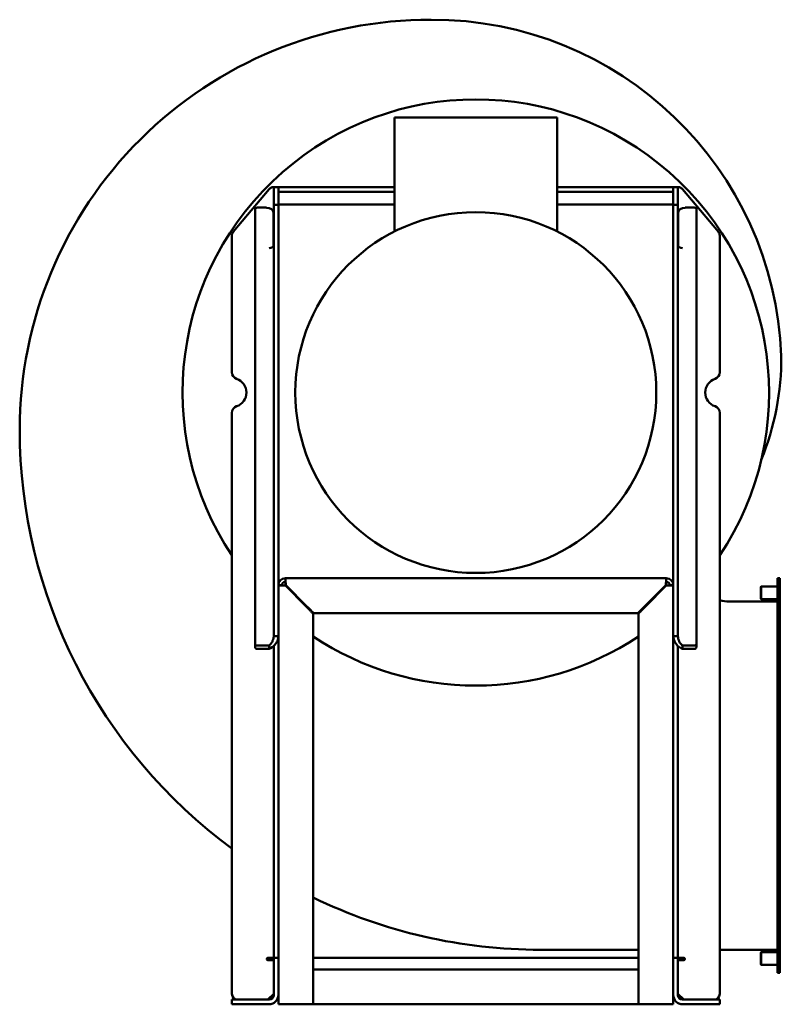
# Model space of a CAD drawing. Header units: millimetres. Extents: x 1581 to 2237, y 926 to 1774.
import ezdxf

# ---------------------------------------------------------------- set-up
doc = ezdxf.new("R2010")
doc.units = ezdxf.units.MM
doc.header["$LTSCALE"] = 9.090909
doc.layers.add('Widoczne (ISO)', color=7, linetype='Continuous', lineweight=50)

msp = doc.modelspace()

# ---------------------------------------------------------------- linework, layer by layer
at = {"layer": 'Widoczne (ISO)'}
for p, q in [((2043.94, 1689.74), (1903.94, 1689.74)), ((1903.94, 1689.74), (1903.94, 1591.64)), ((2043.94, 1689.74), (2043.94, 1591.64)), ((1799.84, 1629.9), (1799.94, 1629.9)), ((1799.94, 1624.9), (1799.94, 1629.9)), ((1803.94, 1629.9), (1799.94, 1629.9)), ((1803.94, 1629.9), (1803.94, 1625.9)), ((1903.94, 1629.9), (1803.94, 1629.9)), ((2143.94, 1629.9), (2043.94, 1629.9)), ((2143.94, 1629.9), (2143.94, 1625.9)), ((2147.94, 1629.9), (2143.94, 1629.9)), ((2148.05, 1629.9), (2147.94, 1629.9)), ((2147.94, 1629.9), (2147.94, 1624.9)), ((1765.11, 1591.29), (1795.94, 1628.04)), ((1795.94, 1628.04), (1796.01, 1628.11)), ((1799.94, 1614.48), (1799.94, 1624.9)), ((1803.94, 1625.9), (1903.94, 1625.9)), ((1803.94, 1625.9), (1803.94, 1624.9)), ((1803.94, 1614.48), (1803.94, 1624.9)), ((2043.94, 1625.9), (2143.94, 1625.9)), ((2143.94, 1624.9), (2143.94, 1625.9)), ((2143.94, 1614.48), (2143.94, 1624.9)), ((2147.94, 1614.48), (2147.94, 1624.9)), ((2151.88, 1628.11), (2151.94, 1628.04)), ((2151.94, 1628.04), (2182.77, 1591.29)), ((1785.94, 1612.17), (1793.74, 1612.17)), ((1799.94, 1614.48), (1803.94, 1614.48)), ((1799.94, 1614.48), (1799.94, 1273.76)), ((1803.94, 1614.9), (1903.94, 1614.9)), ((1803.94, 1286.9), (1803.94, 1614.48)), ((2043.94, 1614.9), (2143.94, 1614.9)), ((2143.94, 1614.48), (2147.94, 1614.48)), ((2143.94, 1614.48), (2143.94, 1286.9)), ((2147.94, 1273.76), (2147.94, 1614.48)), ((2161.94, 1612.17), (2154.14, 1612.17)), ((1783.94, 1236.26), (1783.94, 1610.78)), ((1799.74, 1607.99), (1799.74, 1579.33)), ((2148.14, 1607.99), (2148.14, 1579.33)), ((2163.94, 1236.26), (2163.94, 1610.78)), ((1763.94, 1470.4), (1763.94, 1588.08)), ((2183.94, 1588.08), (2183.94, 1470.4)), ((1763.94, 934.9), (1763.94, 1435.4)), ((2183.94, 1435.4), (2183.94, 934.9)), ((1809.94, 1292.9), (2137.94, 1292.9)), ((1809.94, 1289.9), (1809.94, 1292.9)), ((2137.94, 1292.9), (2137.94, 1289.9)), ((2233.68, 1292.9), (2233.68, 952.9)), ((2235.68, 1292.9), (2233.68, 1292.9)), ((2233.68, 1292.9), (2233.68, 1292.9)), ((2233.68, 1292.9), (2235.68, 1292.9)), ((2235.68, 952.9), (2235.68, 1292.9)), ((2235.68, 1292.9), (2235.68, 1292.9)), ((1803.94, 965.9), (1803.94, 1286.9)), ((1806.94, 1286.9), (1803.94, 1286.9)), ((1827.94, 1268.55), (1809.94, 1286.55)), ((1828.29, 1268.9), (1810.29, 1286.9)), ((2119.59, 1268.9), (2137.59, 1286.9)), ((2137.94, 1286.55), (2119.94, 1268.55)), ((2140.94, 1286.9), (2143.94, 1286.9)), ((2143.94, 1286.9), (2143.94, 965.9)), ((2219.18, 1285.5), (2219.58, 1285.9)), ((2219.18, 1285.5), (2219.18, 1275.3)), ((2219.58, 1285.9), (2219.58, 1274.9)), ((2233.68, 1285.9), (2219.58, 1285.9)), ((1799.94, 1269.46), (1799.94, 1273.76)), ((2147.94, 1273.76), (2147.94, 1269.46)), ((2192.14, 1272.9), (2231.68, 1272.9)), ((2219.18, 1275.3), (2219.58, 1274.9)), ((2233.68, 1274.9), (2219.58, 1274.9)), ((2233.68, 1272.9), (2231.68, 1272.9)), ((1799.94, 1269.46), (1799.94, 1243.14)), ((2147.94, 1243.14), (2147.94, 1269.46)), ((1833.94, 955.9), (1833.94, 1262.35)), ((1834.29, 1262.9), (2113.59, 1262.9)), ((2113.94, 1262.35), (2113.94, 955.9)), ((1799.94, 1243.14), (1801.03, 1243.14)), ((1801.03, 1243.14), (1803.94, 1243.14)), ((2143.94, 1243.14), (2146.85, 1243.14)), ((2146.85, 1243.14), (2147.94, 1243.14)), ((1783.94, 1236.26), (1783.94, 1233.39)), ((1795.94, 1234.86), (1785.94, 1234.86)), ((1795.94, 1231.99), (1785.94, 1231.99)), ((1795.94, 1231.99), (1795.94, 1234.86)), ((1799.94, 970.9), (1799.94, 1234.57)), ((2147.94, 970.9), (2147.94, 1234.57)), ((2151.94, 1234.86), (2161.94, 1234.86)), ((2151.94, 1234.86), (2151.94, 1231.99)), ((2151.94, 1231.99), (2161.94, 1231.99)), ((2163.94, 1233.39), (2163.94, 1236.26)), ((1799.94, 965.9), (1799.94, 970.9)), ((2113.94, 972.9), (2029.64, 972.9)), ((2147.94, 970.9), (2147.94, 965.9)), ((2231.68, 972.9), (2183.94, 972.9)), ((2219.18, 970.5), (2219.58, 970.9)), ((2219.18, 970.5), (2219.18, 960.3)), ((2219.58, 970.9), (2219.58, 959.9)), ((2233.68, 970.9), (2219.58, 970.9)), ((2231.68, 972.9), (2233.68, 972.9)), ((1794.94, 965.9), (1795.94, 965.9)), ((1799.94, 963.9), (1794.94, 963.9)), ((1795.94, 965.9), (1799.94, 965.9)), ((1803.94, 965.9), (1799.94, 965.9)), ((1799.94, 959.9), (1799.94, 965.9)), ((1799.94, 933.9), (1799.94, 959.9)), ((1803.94, 965.9), (1803.94, 959.9)), ((1803.94, 959.9), (1803.94, 933.9)), ((2113.94, 965.9), (1833.94, 965.9)), ((2147.94, 965.9), (2143.94, 965.9)), ((2143.94, 959.9), (2143.94, 965.9)), ((2143.94, 933.9), (2143.94, 959.9)), ((2147.94, 965.9), (2147.94, 959.9)), ((2151.94, 965.9), (2147.94, 965.9)), ((2152.94, 963.9), (2147.94, 963.9)), ((2147.94, 959.9), (2147.94, 933.9)), ((2151.94, 965.9), (2152.94, 965.9)), ((2219.18, 960.3), (2219.58, 959.9)), ((2233.68, 959.9), (2219.58, 959.9)), ((2113.94, 955.9), (1833.94, 955.9)), ((1833.94, 955.9), (1833.94, 949.9)), ((2113.94, 955.9), (2113.94, 949.9)), ((2235.68, 952.9), (2233.68, 952.9)), ((1833.94, 949.9), (1833.94, 931.9)), ((2113.94, 931.9), (2113.94, 949.9)), ((1799.94, 934.9), (1794.94, 929.9)), ((1803.94, 925.9), (1803.94, 933.9)), ((2143.94, 933.9), (2143.94, 925.9)), ((2152.94, 929.9), (2147.94, 934.9)), ((1763.94, 929.9), (1769.94, 929.9)), ((1763.94, 929.9), (1763.94, 925.9)), ((1769.94, 925.9), (1763.94, 925.9)), ((1795.94, 929.9), (1769.94, 929.9)), ((1795.94, 925.9), (1769.94, 925.9)), ((1803.94, 925.9), (1809.94, 925.9)), ((1827.94, 925.9), (1809.94, 925.9)), ((1833.94, 925.9), (1827.94, 925.9)), ((1833.94, 925.9), (1833.94, 931.9)), ((1833.94, 925.9), (2113.94, 925.9)), ((2113.94, 925.9), (2113.94, 931.9)), ((2113.94, 925.9), (2119.94, 925.9)), ((2137.94, 925.9), (2119.94, 925.9)), ((2137.94, 925.9), (2143.94, 925.9)), ((2177.94, 929.9), (2151.94, 929.9)), ((2177.94, 925.9), (2151.94, 925.9)), ((2177.94, 929.9), (2183.94, 929.9)), ((2183.94, 925.9), (2177.94, 925.9)), ((2183.94, 925.9), (2183.94, 929.9))]:
    msp.add_line(p, q, dxfattribs=at)
msp.add_circle((1973.94, 1452.9), 155.4, dxfattribs=at)
for centre, radius, start, end in [((1934.54, 1420.8), 353.3, 89.84818, 179.96187), ((1936.34, 1473.3), 300.8, 2.1145, 90.16454), ((1973.94, 1452.9), 252.5, 326.27203, 213.72797), ((1768.94, 1588.08), 5, 140, 180), ((2178.94, 1588.08), 5, 0, 40), ((2003.94, 1482.9), 233, 337.81821, 0.36849), ((1769.94, 1470.4), 6, 180, 251.07536), ((2177.94, 1470.4), 6, 288.92464, 0), ((1763.94, 1452.9), 12.5, 288.92464, 71.07536), ((2183.94, 1452.9), 12.5, 108.92464, 251.07536), ((1769.94, 1435.4), 6, 108.92464, 180), ((2177.94, 1435.4), 6, 0, 71.07536), ((2029.64, 1421.3), 448.4, 180.03385, 233.66173), ((1809.94, 1286.9), 6, 90, 180), ((1809.94, 1286.9), 3, 90, 180), ((2137.94, 1286.9), 6, 0, 90), ((2137.94, 1286.9), 3, 0, 90), ((2192.14, 1301.4), 28.5, 253.27854, 270), ((1973.94, 1452.9), 252.5, 236.32678, 303.67322), ((2029.64, 1421.3), 448.4, 244.123, 270), ((1794.94, 964.9), 1, 90, 270), ((2152.94, 964.9), 1, 270, 90), ((1768.94, 934.9), 5, 180, 270), ((1795.94, 933.9), 4, 270, 0), ((1795.94, 933.9), 8, 270, 0), ((2151.94, 933.9), 8, 180, 270), ((2151.94, 933.9), 4, 180, 270), ((2178.94, 934.9), 5, 270, 0)]:
    msp.add_arc(centre, radius, start, end, dxfattribs=at)
for centre, major_axis, ratio, start_param, end_param in [((1785.94, 1610.78), (-2, 0), 0.696405, 4.712389, 6.283185), ((1793.74, 1607.99), (6, 0), 0.696405, 0, 1.570796), ((2154.14, 1607.99), (-6, 0), 0.696405, 4.712389, 6.283185), ((2161.94, 1610.78), (2, 0), 0.696405, 0, 1.570796), ((1795.94, 1580.22), (4, 0), 0.717649, 4.712389, 6.283185), ((2151.94, 1580.22), (-4, 0), 0.717649, 0, 1.570796), ((1785.94, 1236.26), (-2, 0), 0.696405, 0, 1.570796), ((1785.94, 1233.39), (-2, 0), 0.696405, 0, 1.570796), ((2161.94, 1236.26), (2, 0), 0.696405, 4.712389, 6.283185), ((2161.94, 1233.39), (2, 0), 0.696405, 4.712389, 6.283185)]:
    msp.add_ellipse(centre, major_axis=major_axis, ratio=ratio, start_param=start_param, end_param=end_param, dxfattribs=at)
for points, knots in [([(1796.01, 1628.11), (1796.11, 1628.24), (1796.22, 1628.36), (1796.57, 1628.7), (1796.85, 1628.92), (1797.42, 1629.29), (1797.71, 1629.44), (1798.3, 1629.67), (1798.66, 1629.77), (1799.23, 1629.87), (1799.5, 1629.89), (1799.74, 1629.9), (1799.79, 1629.9), (1799.84, 1629.9)], [1.3132668, 1.3132668, 1.3132668, 1.3132668, 1.3615886, 1.3615886, 1.4592989, 1.4592989, 1.5570091, 1.5570091, 1.6762924, 1.6762924, 1.8158449, 1.8158449, 1.8668403, 1.8668403, 1.8668403, 1.8668403]), ([(2148.05, 1629.9), (2148.09, 1629.9), (2148.14, 1629.9), (2148.38, 1629.89), (2148.65, 1629.87), (2149.22, 1629.77), (2149.58, 1629.67), (2150.17, 1629.44), (2150.46, 1629.29), (2151.04, 1628.92), (2151.31, 1628.7), (2151.66, 1628.36), (2151.77, 1628.24), (2151.88, 1628.11)], [-1.8668403, -1.8668403, -1.8668403, -1.8668403, -1.8158449, -1.8158449, -1.6762924, -1.6762924, -1.5570091, -1.5570091, -1.4592989, -1.4592989, -1.3615886, -1.3615886, -1.3132668, -1.3132668, -1.3132668, -1.3132668]), ([(1810.06, 1292.1), (1810.05, 1292.17), (1810.05, 1292.24), (1810.01, 1292.7), (1809.97, 1292.9), (1809.94, 1292.9)], [-0.3333333, -0.3333333, -0.3333333, -0.3333333, -0.2857143, -0.2857143, 0, 0, 0, 0]), ([(1809.94, 1289.9), (1809.96, 1289.9), (1809.97, 1289.88), (1810.01, 1289.78), (1810.02, 1289.71), (1810.05, 1289.55), (1810.06, 1289.47), (1810.09, 1289.28), (1810.1, 1289.16), (1810.15, 1288.74), (1810.18, 1288.41), (1810.24, 1287.69), (1810.26, 1287.3), (1810.29, 1286.9)], [0, 0, 0, 0, 0.0667238, 0.0667238, 0.13345, 0.13345, 0.1779453, 0.1779453, 0.2367599, 0.2367599, 0.3545831, 0.3545831, 0.4735199, 0.4735199, 0.4735199, 0.4735199]), ([(1810.29, 1286.9), (1810.26, 1287.8), (1810.18, 1289.89), (1810.1, 1291.5), (1810.06, 1292.1)], [-1, -1, -1, -1, -0.7142857, -0.3333333, -0.3333333, -0.3333333, -0.3333333]), ([(2137.82, 1292.1), (2137.79, 1291.65), (2137.76, 1291.02), (2137.72, 1290.28), (2137.68, 1289.29), (2137.63, 1288.1), (2137.59, 1286.9)], [0.3333333, 0.3333333, 0.3333333, 0.3333333, 0.6190476, 0.6190476, 0.6190476, 1, 1, 1, 1]), ([(2137.59, 1286.9), (2137.62, 1287.3), (2137.65, 1287.69), (2137.71, 1288.41), (2137.73, 1288.74), (2137.78, 1289.16), (2137.79, 1289.28), (2137.82, 1289.47), (2137.83, 1289.55), (2137.86, 1289.71), (2137.87, 1289.78), (2137.91, 1289.88), (2137.92, 1289.9), (2137.94, 1289.9)], [-0.4735209, -0.4735209, -0.4735209, -0.4735209, -0.354575, -0.354575, -0.2367609, -0.2367609, -0.1779405, -0.1779405, -0.1334482, -0.1334482, -0.0667206, -0.0667206, -0.000001, -0.000001, -0.000001, -0.000001]), ([(2137.94, 1292.9), (2137.91, 1292.9), (2137.87, 1292.7), (2137.83, 1292.24), (2137.83, 1292.17), (2137.82, 1292.1)], [0, 0, 0, 0, 0.2857143, 0.2857143, 0.3333967, 0.3333967, 0.3333967, 0.3333967]), ([(1803.94, 1286.9), (1803.94, 1286.87), (1804.15, 1286.83), (1804.6, 1286.79), (1804.67, 1286.79), (1804.74, 1286.78)], [0, 0, 0, 0, 0.2857143, 0.2857143, 0.3334539, 0.3334539, 0.3334539, 0.3334539]), ([(1804.74, 1286.78), (1805.19, 1286.75), (1806.65, 1286.67), (1808.74, 1286.59), (1809.94, 1286.55)], [0.3333333, 0.3333333, 0.3333333, 0.3333333, 0.6190476, 1, 1, 1, 1]), ([(1809.94, 1286.55), (1809.55, 1286.58), (1809.15, 1286.61), (1808.43, 1286.66), (1808.1, 1286.69), (1807.68, 1286.74), (1807.56, 1286.75), (1807.37, 1286.78), (1807.29, 1286.79), (1807.14, 1286.82), (1807.06, 1286.83), (1806.97, 1286.87), (1806.94, 1286.88), (1806.94, 1286.9)], [-0.4735199, -0.4735199, -0.4735199, -0.4735199, -0.3545832, -0.3545832, -0.2367599, -0.2367599, -0.1779453, -0.1779453, -0.13345, -0.13345, -0.0667238, -0.0667238, 0, 0, 0, 0]), ([(2140.94, 1286.9), (2140.94, 1286.88), (2140.92, 1286.87), (2140.82, 1286.83), (2140.75, 1286.82), (2140.59, 1286.79), (2140.51, 1286.78), (2140.32, 1286.75), (2140.2, 1286.74), (2139.78, 1286.69), (2139.45, 1286.66), (2138.73, 1286.61), (2138.34, 1286.58), (2137.94, 1286.55)], [0.000001, 0.000001, 0.000001, 0.000001, 0.06672, 0.06672, 0.1334476, 0.1334476, 0.1779399, 0.1779399, 0.2367609, 0.2367609, 0.3545733, 0.3545733, 0.4735209, 0.4735209, 0.4735209, 0.4735209]), ([(2137.94, 1286.55), (2139.14, 1286.59), (2140.33, 1286.64), (2141.32, 1286.68), (2142.06, 1286.71), (2142.69, 1286.75), (2143.14, 1286.78)], [-1, -1, -1, -1, -0.6190476, -0.6190476, -0.6190476, -0.3333333, -0.3333333, -0.3333333, -0.3333333]), ([(2143.14, 1286.78), (2143.21, 1286.79), (2143.7, 1286.83), (2143.94, 1286.87), (2143.94, 1286.9)], [-0.3333333, -0.3333333, -0.3333333, -0.3333333, -0.2857143, 0, 0, 0, 0]), ([(1833.94, 1262.35), (1833.94, 1262.37), (1833.42, 1262.93), (1831.26, 1265.15), (1829.19, 1267.28), (1827.94, 1268.55)], [0, 0, 0, 0, 0.285714, 0.571429, 1, 1, 1, 1]), ([(1834.29, 1262.9), (1834.29, 1262.9), (1834.11, 1263.08), (1832.48, 1264.71), (1829.96, 1267.24), (1828.29, 1268.9)], [-1, -1, -1, -1, -0.857143, -0.571429, 0, 0, 0, 0]), ([(2119.59, 1268.9), (2118.34, 1267.65), (2116.26, 1265.57), (2114.1, 1263.41), (2113.59, 1262.9), (2113.59, 1262.9)], [-1, -1, -1, -1, -0.571429, -0.285714, 0, 0, 0, 0]), ([(2119.94, 1268.55), (2119.58, 1268.18), (2119.21, 1267.8), (2118.5, 1267.07), (2118.14, 1266.71), (2117.12, 1265.67), (2116.47, 1264.99), (2115.62, 1264.12), (2115.36, 1263.86), (2114.78, 1263.25), (2114.47, 1262.93), (2114.16, 1262.6), (2114.08, 1262.51), (2113.97, 1262.39), (2113.94, 1262.35), (2113.94, 1262.35)], [0.000001, 0.000001, 0.000001, 0.000001, 0.155655, 0.155655, 0.310133, 0.310133, 0.608799, 0.608799, 0.745523, 0.745523, 0.956642, 0.956642, 1.058783, 1.058783, 1.15951, 1.15951, 1.15951, 1.15951]), ([(1799.94, 1243.14), (1799.94, 1242.68), (1799.91, 1242.21), (1799.78, 1241.29), (1799.68, 1240.84), (1799.47, 1240.09), (1799.37, 1239.8), (1799.12, 1239.13), (1798.95, 1238.76), (1798.4, 1237.69), (1797.96, 1237.03), (1796.99, 1235.84), (1796.47, 1235.32), (1795.94, 1234.86)], [-1.000626, -1.000626, -1.000626, -1.000626, -0.859926, -0.859926, -0.719216, -0.719216, -0.625426, -0.625426, -0.500313, -0.500313, -0.250208, -0.250208, 0, 0, 0, 0]), ([(1803.94, 1243.14), (1803.94, 1241.77), (1803.39, 1239.02), (1800.72, 1234.8), (1797.74, 1232.77), (1795.94, 1231.99)], [0, 0, 0, 0, 0.448799, 0.897598, 1.570796, 1.570796, 1.570796, 1.570796]), ([(2143.94, 1243.14), (2143.94, 1241.08), (2144.99, 1237.65), (2148.36, 1233.93), (2150.74, 1232.51), (2151.94, 1231.99)], [0, 0, 0, 0, 0.673198, 1.121997, 1.570796, 1.570796, 1.570796, 1.570796]), ([(2147.94, 1243.14), (2147.94, 1242.31), (2148.04, 1241.49), (2148.45, 1239.89), (2148.74, 1239.13), (2149.3, 1238.05), (2149.5, 1237.71), (2149.88, 1237.13), (2150.05, 1236.89), (2150.5, 1236.32), (2150.78, 1236), (2151.35, 1235.39), (2151.65, 1235.12), (2151.94, 1234.86)], [0, 0, 0, 0, 0.250208, 0.250208, 0.500313, 0.500313, 0.625426, 0.625426, 0.719216, 0.719216, 0.859926, 0.859926, 1.000626, 1.000626, 1.000626, 1.000626])]:
    msp.add_open_spline(points, degree=3, knots=knots, dxfattribs=at)

doc.saveas('drawing.dxf')
